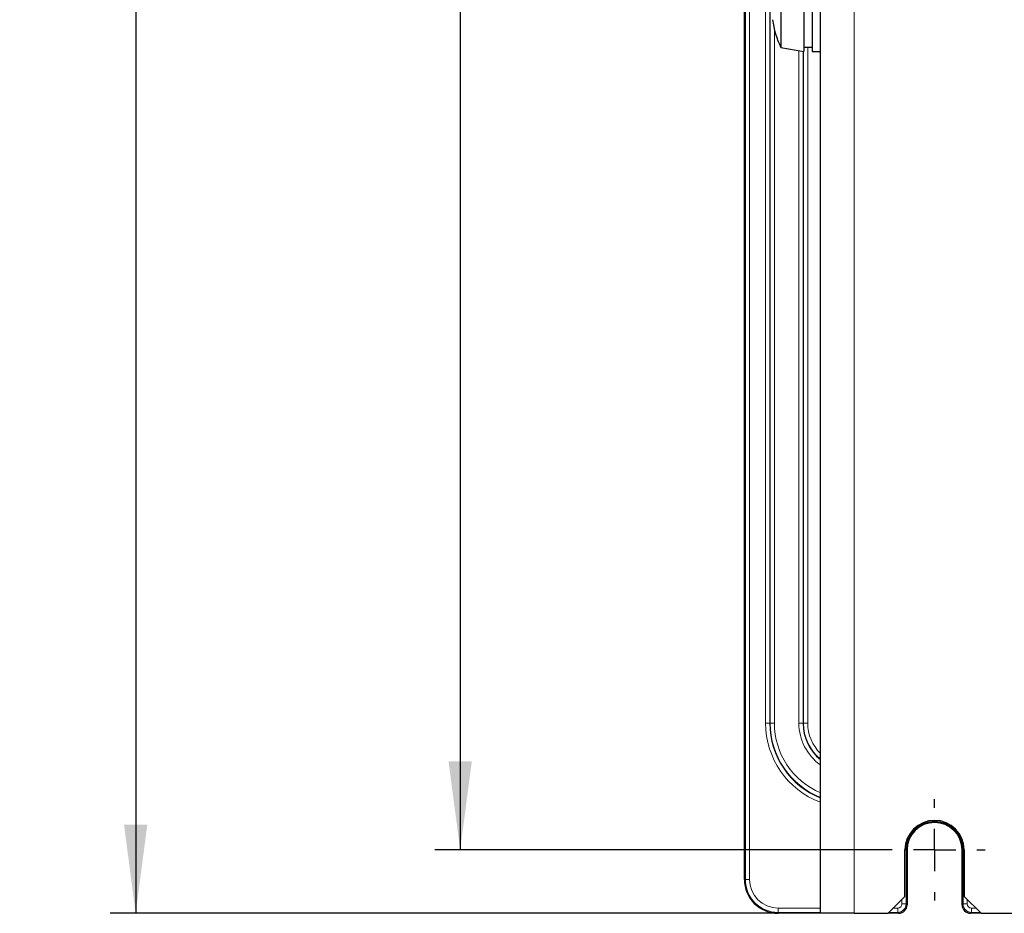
# Model space of a CAD drawing. Header units: millimetres. Extents: x 5 to 418, y 2 to 292.
# Tile 45 of 51: x 293 to 332, y 132 to 167. Entities that reach past the tile are written whole.
import ezdxf

# ---------------------------------------------------------------- set-up
doc = ezdxf.new("R2010")
doc.units = ezdxf.units.MM
doc.layers.add('SLD-0', color=7, linetype='Continuous')
doc.styles.add('SLDTEXTSTYLE0', font='TXT', dxfattribs={"width": 0.605})
doc.dimstyles.new('SLDDIMSTYLE0', dxfattribs={"dimtxt": 3.5, "dimasz": 3.5, "dimexe": 0, "dimexo": 0.0625, "dimgap": 0.875, "dimtad": 1, "dimlfac": 3, "dimrnd": 1e-09, "dimzin": 12, "dimdsep": 46, "dimtxsty": 'SLDTEXTSTYLE0', "dimsah": 1, "dimcen": 0.09, "dimadec": 0, "dimazin": 3, "dimtfac": 1, "dimtofl": 0, "dimtmove": 0, "dimatfit": 3, "dimfxl": 1, "dimfrac": 2, "dimtolj": 1, "dimtzin": 12, "dimarcsym": 0})

# ---------------------------------------------------------------- blocks, each defined once
blk = doc.blocks.new('_D_7')
at = {"layer": 'SLD-0', "color": 7}
for p, q in [((326.782, 242.468), (309.075, 242.468)), ((310.075, 242.468), (310.075, 134.135)), ((326.782, 134.135), (309.075, 134.135))]:
    blk.add_line(p, q, dxfattribs=at)
for points in [[(310.075, 242.468), (309.615, 238.968), (310.535, 238.968)], [(310.075, 134.135), (310.535, 137.635), (309.615, 137.635)]]:
    blk.add_solid(points, dxfattribs=at)
at = {"layer": 'SLD-0', "color": 7, "insert": (305.563, 184.291), "char_height": 3.5, "attachment_point": 1, "rotation": 90, "style": 'SLDTEXTSTYLE0'}
blk.add_mtext('325', dxfattribs=at)
blk = doc.blocks.new('_D_8')
at = {"layer": 'SLD-0', "color": 7}
for p, q in [((324.282, 244.968), (296.278, 244.968)), ((297.278, 244.968), (297.278, 131.635)), ((324.282, 131.635), (296.278, 131.635))]:
    blk.add_line(p, q, dxfattribs=at)
for points in [[(297.278, 244.968), (296.818, 241.468), (297.738, 241.468)], [(297.278, 131.635), (297.738, 135.135), (296.818, 135.135)]]:
    blk.add_solid(points, dxfattribs=at)
at = {"layer": 'SLD-0', "color": 7, "insert": (292.767, 184.291), "char_height": 3.5, "attachment_point": 1, "rotation": 90, "style": 'SLDTEXTSTYLE0'}
blk.add_mtext('340', dxfattribs=at)
blk = doc.blocks.new('SW_CENTERMARKSYMBOL_4')
at = {"layer": 'SLD-0', "color": 0}
for p, q in [((0, 1.667), (0, 2)), ((0, 0), (0, 0.833)), ((-1.667, 0), (-2, 0)), ((0, 0), (-0.833, 0)), ((0, 0), (0, -0.833)), ((0, 0), (0.833, 0)), ((1.667, 0), (2, 0)), ((0, -1.667), (0, -2))]:
    blk.add_line(p, q, dxfattribs=at)

msp = doc.modelspace()

# ---------------------------------------------------------------- linework, layer by layer
at = {"color": 7, "linetype": 'Continuous', "lineweight": 25}
for p, q in [((324.2823, 131.635), (324.2823, 244.9684)), ((321.2823, 132.9684), (321.2823, 243.635)), ((323.6323, 168.9684), (323.6323, 166.7279)), ((323.949, 168.9684), (323.949, 166.7279)), ((322.7257, 168.8085), (322.7257, 166.783)), ((322.7257, 166.783), (322.7257, 165.7949)), ((323.6323, 166.7279), (323.6323, 165.635)), ((323.949, 166.7279), (323.949, 165.635)), ((322.7257, 165.7949), (323.6323, 165.635)), ((323.6323, 165.8017), (323.949, 165.8017)), ((323.949, 165.635), (324.2823, 165.635)), ((327.6157, 132.3017), (327.6157, 134.135)), ((327.699, 134.135), (327.699, 131.9683)), ((329.8657, 131.9683), (329.8657, 134.135)), ((329.949, 134.135), (329.949, 132.3017)), ((326.949, 131.635), (327.6157, 132.3017)), ((329.949, 132.3017), (330.6157, 131.635)), ((324.2823, 131.635), (322.6157, 131.635)), ((325.6157, 131.635), (324.2823, 131.635)), ((325.6157, 131.635), (326.949, 131.635)), ((327.3657, 131.635), (326.949, 131.635)), ((330.6157, 131.635), (330.199, 131.635)), ((330.6157, 131.635), (332.2823, 131.635))]:
    msp.add_line(p, q, dxfattribs=at)
at = {"color": 7, "linetype": 'Continuous', "lineweight": 18}
for p, q in [((325.6157, 131.635), (325.6157, 244.9684)), ((321.3202, 132.9684), (321.3202, 243.635)), ((321.4869, 243.635), (321.4869, 132.9684)), ((322.1186, 233.8017), (322.1186, 139.135)), ((322.2852, 233.8017), (322.2852, 139.135)), ((322.2998, 233.8017), (322.2998, 139.135)), ((322.4665, 166.4881), (322.4665, 139.135)), ((323.7795, 165.8017), (323.7795, 139.135)), ((323.4315, 165.6704), (323.4315, 139.135)), ((323.5982, 165.6411), (323.5982, 139.135)), ((323.6128, 165.6385), (323.6128, 139.135)), ((322.2852, 139.135), (322.1186, 139.135)), ((322.2998, 139.135), (322.2852, 139.135)), ((322.4665, 139.135), (322.2998, 139.135)), ((323.5982, 139.135), (323.4315, 139.135)), ((323.6128, 139.135), (323.5982, 139.135)), ((323.7795, 139.135), (323.6128, 139.135)), ((327.6157, 134.135), (327.6611, 134.135)), ((327.6611, 134.135), (327.6611, 132.0062)), ((327.6611, 134.135), (327.699, 134.135)), ((329.9035, 134.135), (329.8657, 134.135)), ((329.949, 134.135), (329.9035, 134.135)), ((329.9035, 132.0062), (329.9035, 134.135)), ((321.3202, 132.9684), (321.2823, 132.9684)), ((321.3202, 132.9684), (321.4869, 132.9684)), ((327.4945, 132.0062), (327.4945, 132.1805)), ((330.0702, 132.1805), (330.0702, 132.0062)), ((322.6157, 131.6729), (322.6157, 131.8395)), ((322.6157, 131.8395), (324.2823, 131.8395)), ((324.2823, 131.6729), (322.6157, 131.6729)), ((322.6157, 131.6729), (322.6157, 131.635)), ((327.3279, 131.6729), (326.9869, 131.6729)), ((327.1535, 131.8395), (327.3279, 131.8395)), ((327.3279, 131.6729), (327.3279, 131.8395)), ((327.3657, 131.635), (327.3279, 131.6729)), ((327.4945, 132.0062), (327.6611, 132.0062)), ((327.6611, 132.0062), (327.699, 131.9683)), ((329.8657, 131.9683), (329.9035, 132.0062)), ((330.0702, 132.0062), (329.9035, 132.0062)), ((330.2368, 131.6729), (330.199, 131.635)), ((330.2368, 131.8395), (330.4112, 131.8395)), ((330.2368, 131.8395), (330.2368, 131.6729)), ((330.5778, 131.6729), (330.2368, 131.6729))]:
    msp.add_line(p, q, dxfattribs=at)
at = {"color": 7, "linetype": 'Continuous', "lineweight": 25}
for centre, radius, start, end in [((325.699, 167.3017), 3.3333, 187.16035, 206.87461), ((325.449, 139.135), 3.1638, 180, 248.36121), ((325.449, 139.135), 1.8508, 180, 230.92444), ((328.7823, 134.135), 1.1667, 0, 180), ((328.7823, 134.135), 1.1212, 0, 180), ((328.7823, 134.135), 1.0833, 0, 180), ((322.6157, 132.9684), 1.3333, 180, 270)]:
    msp.add_arc(centre, radius, start, end, dxfattribs=at)
at = {"color": 7, "linetype": 'Continuous', "lineweight": 18}
for centre, radius, start, end in [((325.449, 139.135), 3.3304, 180, 249.49415), ((325.449, 139.135), 3.1492, 180, 248.25545), ((325.449, 139.135), 2.9825, 180, 246.9728), ((325.449, 139.135), 2.0175, 180, 234.67041), ((325.449, 139.135), 1.8362, 180, 230.55234), ((325.449, 139.135), 1.6696, 180, 225.66992), ((322.6157, 132.9684), 1.2955, 180, 270), ((322.6157, 132.9684), 1.1288, 180, 270), ((327.3278, 132.0062), 0.3333, 270.00873, 359.99127), ((330.2369, 132.0062), 0.3333, 180.00873, 269.99127)]:
    msp.add_arc(centre, radius, start, end, dxfattribs=at)
for centre, major_axis in [((327.3278, 132.0062), (0.1179, -0.1179)), ((330.2369, 132.0062), (-0.1179, -0.1179))]:
    msp.add_ellipse(centre, major_axis=major_axis, ratio=0.9996955, start_param=5.4979394, end_param=7.0684312, dxfattribs=at)
at = {"color": 7, "linetype": 'Continuous', "lineweight": 25}
for centre, major_axis in [((327.3656, 131.9684), (0.2358, -0.2358)), ((330.1991, 131.9684), (-0.2358, -0.2358))]:
    msp.add_ellipse(centre, major_axis=major_axis, ratio=0.9996955, start_param=5.4979394, end_param=7.0684312, dxfattribs=at)

# ---------------------------------------------------------------- block references
at = {"layer": 'SLD-0', "color": 7}
msp.add_blockref('SW_CENTERMARKSYMBOL_4', (328.7823, 134.135), dxfattribs=at)

# ---------------------------------------------------------------- dimensions: what is measured, and where the dimension line sits
for base, p1, p2, picture, middle in [((297.2784, 131.635), (324.2823, 244.9684), (324.2823, 131.635), '_D_8', (297.2784, 188.3017)), ((310.0747, 134.135), (326.7823, 242.4684), (326.7823, 134.135), '_D_7', (310.0747, 188.3017))]:
    dim = msp.add_linear_dim(base=base, p1=p1, p2=p2, angle=90, dimstyle='SLDDIMSTYLE0', dxfattribs=at)
    dim.commit()
    dim.dimension.update_dxf_attribs({"geometry": picture, "text_midpoint": middle, "dimtype": 160})

doc.saveas('drawing.dxf')
